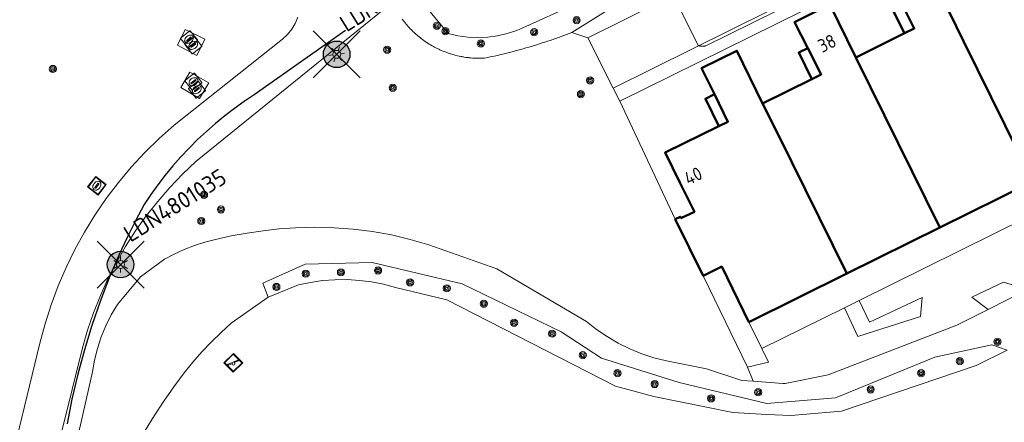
# Model space of a CAD drawing. Header units: metres. Extents: x 94279 to 96109, y 461866 to 463040.
# Tile 104 of 175: x 95241 to 95315, y 462466 to 462496. Entities that reach past the tile are written whole.
import ezdxf
from ezdxf.enums import TextEntityAlignment as Align

# ---------------------------------------------------------------- set-up
doc = ezdxf.new("R2010")
doc.units = ezdxf.units.M
doc.layers.get('0').update_dxf_attribs({"linetype": 'CONTINUOUS'})
for name, color, linetype, lineweight in [('B-WE-KL-ET_LS_OV_KABEL_EIGENNET_323-G', 10, 'CONTINUOUS', 30), ('B_BEBOUWINGSGRENS_0', 132, 'CONTINUOUS', 50), ('B_OVERBOUWLIJN_LIJN_1', 132, 'CONTINUOUS', 50), ('B_TUSSENMUUR_0', 132, 'CONTINUOUS', 50), ('G_GRENS_ALGEMEEN_0', 251, 'CONTINUOUS', 13), ('Q_BOOM_0', 251, 'CONTINUOUS', 13), ('Q_INSPECTIE_OF_RIOOLPUT_0', 251, 'CONTINUOUS', 13), ('Q_LICHTMAST_0', 251, 'CONTINUOUS', 13), ('Q_SPEELVOORZIENING_0', 251, 'CONTINUOUS', 13), ('Q_STADSVERWARMINGSPUT_0', 251, 'CONTINUOUS', 13), ('T_CULTUURGRENS_0', 251, 'CONTINUOUS', 13), ('T_HEK_LIJN_0', 251, 'CONTINUOUS', 13), ('V_WEGGRENS_0', 251, 'CONTINUOUS', 13), ('W_WATERGRENS_0', 251, 'CONTINUOUS', 13), ('Z_GBKN_HUISNUMMER_0', 251, 'CONTINUOUS', 13)]:
    doc.layers.add(name, color=color, linetype=linetype, lineweight=lineweight)
for name, color, linetype in [('B-WE-KL-ET_LS_OV_KABEL_EIGENNET_330-G', 10, 'CONTINUOUS'), ('N-WE-ARMATUUR-PRUNUS_C_OPZET_4M-G', 200, 'CONTINUOUS'), ('N-WE-LICHTMAST_VERVANGEN-G', 7, 'CONTINUOUS')]:
    doc.layers.add(name, color=color, linetype=linetype)
doc.styles.add('NLCS-ISO-M500-T25', font='NLCS-ISO.ttf', dxfattribs={"height": 1.25})
doc.styles.get("Standard").update_dxf_attribs({"font": 'isocp.shx'})

# ---------------------------------------------------------------- blocks, each defined once
blk = doc.blocks.new('Q_LICHTMAST')
for points in [[(-0.26, 0.15), (-0.52, 0.3)], [(0, 0.3), (0, 0.6)], [(0.26, 0.15), (0.52, 0.3)], [(-0.26, -0.15), (-0.52, -0.3)], [(0, -0.3), (0, -0.6)], [(0.26, -0.15), (0.52, -0.3)]]:
    blk.add_lwpolyline(points)
blk.add_circle((0, 0), 0.3)
blk = doc.blocks.new('Q_INSPECTIE_OF_RIOOLPUT')
blk.add_lwpolyline([(-0.5, 0.5), (0.5, 0.5), (0.5, -0.5), (-0.5, -0.5)], close=True)
for points in [[(-0.442, 0.464), (0.438, 0.464, -0.414214), (0.459, 0.442), (0.459, -0.437, -0.414214), (0.438, -0.459), (-0.442, -0.459, -0.414214), (-0.463, -0.437), (-0.463, 0.442), (-0.463, 0.444), (-0.463, 0.446), (-0.463, 0.448), (-0.462, 0.45), (-0.461, 0.451), (-0.46, 0.453), (-0.459, 0.455), (-0.458, 0.456), (-0.457, 0.457), (-0.456, 0.459), (-0.454, 0.46), (-0.453, 0.461), (-0.451, 0.462), (-0.449, 0.462), (-0.447, 0.463), (-0.446, 0.463), (-0.444, 0.464), (-0.442, 0.464)], [(-0.345, 0.105, 0.380426), (-0.276, -0.18)], [(-0.008, 0.266, 0.240218), (-0.345, 0.105)], [(-0.194, 0.045, 0.853344), (-0.194, -0.032)], [(0.331, 0.111, 0.240191), (-0.008, 0.266)], [(0.185, -0.032, 0.849746), (0.185, 0.045)], [(0.267, -0.176, 0.380426), (0.331, 0.111)], [(-0.276, -0.18, 0.148452), (0.012, -0.257)], [(0.012, -0.257, 0.131742), (0.267, -0.176)]]:
    blk.add_lwpolyline(points, format="xyb")
for points in [[(-0.194, 0.045), (0.185, 0.045)], [(0.185, -0.032), (-0.194, -0.032)]]:
    blk.add_lwpolyline(points)
blk = doc.blocks.new('Q_STADSVERWARMINGSPUT')
for points in [[(-0.44, 0.461), (0.44, 0.461, -0.414214), (0.461, 0.44), (0.461, -0.44, -0.414214), (0.44, -0.461), (-0.44, -0.461, -0.414214), (-0.461, -0.44), (-0.461, 0.44), (-0.461, 0.441), (-0.461, 0.443), (-0.461, 0.445), (-0.46, 0.447), (-0.459, 0.449), (-0.458, 0.45), (-0.457, 0.452), (-0.456, 0.453), (-0.455, 0.455), (-0.454, 0.456), (-0.452, 0.457), (-0.451, 0.458), (-0.449, 0.459), (-0.447, 0.46), (-0.445, 0.46), (-0.444, 0.461), (-0.442, 0.461), (-0.44, 0.461)], [(-0.44, 0.461), (0.44, 0.461, -0.414214), (0.461, 0.44), (0.461, -0.44, -0.414214), (0.44, -0.461), (-0.44, -0.461, -0.414214), (-0.461, -0.44), (-0.461, 0.44), (-0.461, 0.441), (-0.461, 0.443), (-0.461, 0.445), (-0.46, 0.447), (-0.459, 0.449), (-0.458, 0.45), (-0.457, 0.452), (-0.456, 0.453), (-0.455, 0.455), (-0.454, 0.456), (-0.452, 0.457), (-0.451, 0.458), (-0.449, 0.459), (-0.447, 0.46), (-0.445, 0.46), (-0.444, 0.461), (-0.442, 0.461), (-0.44, 0.461)], [(-0.343, 0.102, 0.380426), (-0.274, -0.183)], [(-0.006, 0.264, 0.240218), (-0.343, 0.102)], [(-0.192, 0.042, 0.853344), (-0.192, -0.035)], [(0.187, 0.042, -0.849746), (0.187, -0.035), (-0.192, -0.035, -0.853344), (-0.192, 0.042), (0.187, 0.042)], [(0.333, 0.108, 0.240191), (-0.006, 0.264)], [(0.187, -0.035, 0.849746), (0.187, 0.042)], [(0.269, -0.178, 0.380426), (0.333, 0.108)], [(-0.274, -0.183, 0.148452), (0.014, -0.26)], [(0.014, -0.26, 0.131742), (0.269, -0.178)]]:
    blk.add_lwpolyline(points, format="xyb")
blk.add_lwpolyline([(-0.006, 0.264, 0.240218), (-0.343, 0.102, 0.380426), (-0.274, -0.183, 0.148452), (0.014, -0.26, 0.131742), (0.269, -0.178, 0.380426), (0.333, 0.108, 0.240191)], format="xyb", close=True)
for points in [[(-0.192, 0.042), (0.187, 0.042)], [(0.187, -0.035), (-0.192, -0.035)]]:
    blk.add_lwpolyline(points)
blk = doc.blocks.new('Q_SPEELVOORZIENING')
blk.add_lwpolyline([(-0.5, 0.5), (0.5, 0.5), (0.5, -0.5), (-0.5, -0.5)], close=True)
for points in [[(-0.442, 0.464), (0.438, 0.464, -0.414214), (0.459, 0.442), (0.459, -0.437, -0.414214), (0.438, -0.459), (-0.442, -0.459, -0.414214), (-0.463, -0.437), (-0.463, 0.442), (-0.463, 0.444), (-0.463, 0.446), (-0.463, 0.448), (-0.462, 0.45), (-0.461, 0.451), (-0.46, 0.453), (-0.459, 0.455), (-0.458, 0.456), (-0.457, 0.457), (-0.456, 0.459), (-0.454, 0.46), (-0.453, 0.461), (-0.451, 0.462), (-0.449, 0.462), (-0.447, 0.463), (-0.446, 0.463), (-0.444, 0.464), (-0.442, 0.464)], [(-0.363, 0.198, 1.168313), (-0.386, 0.141)], [(-0.087, 0.021, 0.778987), (-0.04, -0.167)], [(-0.04, -0.167, 0.508825), (0.056, -0.036)], [(0.355, -0.156, 1.031322), (0.378, -0.1)]]:
    blk.add_lwpolyline(points, format="xyb")
for points in [[(-0.386, 0.141), (-0.087, 0.021)], [(-0.363, 0.198), (0.378, -0.1)], [(0.056, -0.036), (0.355, -0.156)]]:
    blk.add_lwpolyline(points)
blk = doc.blocks.new('Q_BOOM')
for radius in [0.27, 0.18, 0.09]:
    blk.add_circle((0, 0), radius)
blk = doc.blocks.new('LM')
at = {"linetype": 'ByBlock'}
h = blk.add_hatch(color=256, dxfattribs=at)
h.dxf.hatch_style = 1
edge = h.paths.add_edge_path()
edge.add_arc((0, 0), 1, 0, 360)
blk.add_circle((0, 0), 1, dxfattribs=at)
blk = doc.blocks.new('ACMAP_ANN_TEMPLATE_LM')
at = {"color": 0, "style": 'NLCS-ISO-M500-T25'}
blk.add_attdef('LM-NUMMER', (1.5, 1), '', height=1.25, dxfattribs=at)

msp = doc.modelspace()

# ---------------------------------------------------------------- linework, layer by layer
at = {"layer": 'B-WE-KL-ET_LS_OV_KABEL_EIGENNET_323-G', "linetype": 'Continuous'}
msp.add_lwpolyline([(95265.237, 462495.567), (95258.382, 462490.738), (95257.629, 462490.238), (95256.893, 462489.714), (95256.175, 462489.166), (95255.475, 462488.594), (95254.794, 462488), (95254.133, 462487.384), (95253.492, 462486.747), (95252.873, 462486.088), (95252.275, 462485.411), (95251.701, 462484.713), (95251.149, 462483.998), (95250.621, 462483.264), (95250.117, 462482.514), (95249.462, 462481.276), (95248.839, 462480.022), (95248.248, 462478.752), (95247.497, 462476.999), (95246.809, 462475.22), (95246.184, 462473.418), (95245.622, 462471.595), (95245.125, 462469.754), (95244.694, 462467.896), (95244.328, 462466.024)], dxfattribs=at)
at = {"layer": 'B-WE-KL-ET_LS_OV_KABEL_EIGENNET_330-G', "linetype": 'Continuous', "lineweight": 0}
msp.add_lwpolyline([(95306.541, 462501.471), (95292.309, 462494.433), (95292.283, 462494.425), (95292.256, 462494.418), (95292.229, 462494.412), (95292.202, 462494.406), (95292.175, 462494.402), (95292.147, 462494.398), (95292.12, 462494.396), (95292.092, 462494.394), (95292.065, 462494.393), (95292.037, 462494.393), (95292.009, 462494.394), (95291.982, 462494.396), (95291.954, 462494.399), (95291.927, 462494.403), (95291.9, 462494.407), (95291.873, 462494.413), (95291.846, 462494.42), (95291.819, 462494.427), (95291.793, 462494.435), (95291.767, 462494.444), (95291.741, 462494.455), (95289.911, 462498.156)], dxfattribs=at)
at = {"layer": 'B_BEBOUWINGSGRENS_0'}
for p, q in [((95300.271, 462491.933), (95296.574, 462490.105)), ((95309.891, 462480.776), (95316.881, 462484.235)), ((95290.003, 462481.402), (95292.097, 462477.15)), ((95302.9, 462477.318), (95309.891, 462480.776)), ((95295.529, 462473.671), (95302.9, 462477.318))]:
    msp.add_line(p, q, dxfattribs=at)
for points in [[(95310.556, 462497.019), (95308.634, 462500.984), (95305.978, 462499.67), (95306.963, 462497.719), (95307.962, 462495.739), (95307.221, 462495.372), (95303.566, 462493.561)], [(95303.566, 462493.561), (95301.632, 462497.519), (95298.973, 462496.208), (95299.964, 462494.259), (95300.971, 462492.279), (95300.271, 462491.933)], [(95296.574, 462490.105), (95294.647, 462494.059), (95291.986, 462492.75), (95292.951, 462490.792), (95293.968, 462488.729), (95293.292, 462488.397), (95289.242, 462486.403), (95290.356, 462484.164), (95291.448, 462481.969), (95290.437, 462481.493), (95290.389, 462481.592), (95290.003, 462481.402)], [(95292.097, 462477.15), (95293.498, 462477.847), (95295.529, 462473.671)]]:
    msp.add_lwpolyline(points, dxfattribs=at)
at = {"layer": 'B_OVERBOUWLIJN_LIJN_1'}
for points in [[(95307.221, 462495.372), (95306.237, 462497.361), (95306.963, 462497.719)], [(95300.271, 462491.933), (95299.287, 462493.924), (95299.964, 462494.259)], [(95293.292, 462488.397), (95292.274, 462490.457), (95292.951, 462490.792)]]:
    msp.add_lwpolyline(points, dxfattribs=at)
at = {"layer": 'B_TUSSENMUUR_0'}
for points in [[(95316.881, 462484.235), (95311.664, 462494.779), (95310.556, 462497.019)], [(95303.566, 462493.561), (95304.675, 462491.32), (95309.891, 462480.776)], [(95302.9, 462477.318), (95297.682, 462487.865), (95296.574, 462490.105)]]:
    msp.add_lwpolyline(points, dxfattribs=at)
at = {"layer": 'G_GRENS_ALGEMEEN_0'}
for p, q in [((95290.003, 462481.402), (95285.835, 462490.26)), ((95324.942, 462485.764), (95303.834, 462475.309)), ((95295.435, 462470.299), (95292.097, 462477.15)), ((95302.714, 462474.754), (95296.525, 462471.688)), ((95303.834, 462475.309), (95302.714, 462474.754)), ((95295.529, 462473.671), (95296.525, 462471.688)), ((95296.525, 462471.688), (95297.004, 462470.656))]:
    msp.add_line(p, q, dxfattribs=at)
at = {"layer": 'N-WE-LICHTMAST_VERVANGEN-G', "flags": 128}
for points in [[(95262.809, 462492.02), (95266.345, 462495.556)], [(95266.345, 462492.02), (95262.809, 462495.556)], [(95246.578, 462476.227), (95250.114, 462479.763)], [(95250.114, 462476.227), (95246.578, 462479.763)]]:
    msp.add_lwpolyline(points, dxfattribs=at)
at = {"layer": 'T_CULTUURGRENS_0'}
for p, q in [((95282.231, 462495.417), (95283.443, 462495.036)), ((95316.459, 462476.118), (95313.503, 462474.63)), ((95297.004, 462470.656), (95295.435, 462470.299)), ((95295.435, 462470.299), (95295.871, 462469.236))]:
    msp.add_line(p, q, dxfattribs=at)
for points in [[(95282.231, 462495.417), (95338.998, 462530.824), (95344.473, 462534.238), (95344.473, 462534.238)], [(95269.506, 462496.426), (95269.544, 462496.374), (95269.582, 462496.323), (95269.622, 462496.272), (95269.661, 462496.222), (95269.701, 462496.171), (95269.742, 462496.121), (95269.783, 462496.072), (95269.824, 462496.023), (95269.866, 462495.974), (95269.908, 462495.925), (95269.951, 462495.877), (95269.994, 462495.83), (95270.037, 462495.782), (95270.081, 462495.736), (95270.126, 462495.689), (95270.171, 462495.643), (95270.216, 462495.597), (95270.261, 462495.552), (95270.307, 462495.507), (95270.401, 462495.419), (95270.496, 462495.332), (95270.544, 462495.289), (95270.592, 462495.247), (95270.641, 462495.205), (95270.69, 462495.163), (95270.739, 462495.122), (95270.789, 462495.082), (95270.839, 462495.042), (95270.89, 462495.002), (95270.941, 462494.963), (95270.992, 462494.924), (95271.044, 462494.886), (95271.096, 462494.848), (95271.148, 462494.81)], [(95275.051, 462493.494), (95275.115, 462493.492), (95275.179, 462493.491), (95275.308, 462493.49), (95275.436, 462493.491), (95275.5, 462493.493), (95275.565, 462493.495), (95275.629, 462493.498), (95275.693, 462493.501), (95275.902, 462493.545), (95276.11, 462493.589), (95276.318, 462493.635), (95276.526, 462493.682), (95276.734, 462493.73), (95276.941, 462493.779), (95277.148, 462493.829), (95277.355, 462493.88), (95277.562, 462493.932), (95277.768, 462493.985), (95277.872, 462494.012), (95277.975, 462494.039), (95278.078, 462494.067), (95278.18, 462494.095), (95278.386, 462494.151), (95278.591, 462494.208), (95278.796, 462494.267), (95279.001, 462494.326), (95279.205, 462494.386), (95279.409, 462494.448), (95279.613, 462494.51), (95279.817, 462494.574), (95280.02, 462494.639), (95280.223, 462494.704), (95280.425, 462494.771), (95280.627, 462494.839), (95280.728, 462494.873), (95280.829, 462494.907), (95280.93, 462494.942), (95281.03, 462494.977), (95281.231, 462495.048), (95281.432, 462495.12), (95281.632, 462495.192), (95281.832, 462495.266), (95282.032, 462495.341), (95282.231, 462495.417)], [(95271.148, 462494.81), (95271.2, 462494.774), (95271.253, 462494.737), (95271.307, 462494.701), (95271.414, 462494.631), (95271.523, 462494.562), (95271.633, 462494.496), (95271.744, 462494.431), (95271.8, 462494.399), (95271.856, 462494.368), (95271.913, 462494.338), (95271.97, 462494.308), (95272.027, 462494.278), (95272.084, 462494.249), (95272.142, 462494.221), (95272.199, 462494.193), (95272.258, 462494.165), (95272.316, 462494.138), (95272.375, 462494.112), (95272.433, 462494.086), (95272.552, 462494.036), (95272.671, 462493.988), (95272.731, 462493.965), (95272.791, 462493.942), (95272.851, 462493.92), (95272.912, 462493.898), (95272.972, 462493.877), (95273.033, 462493.856), (95273.094, 462493.836), (95273.156, 462493.817), (95273.279, 462493.78), (95273.402, 462493.745), (95273.527, 462493.712), (95273.651, 462493.681), (95273.777, 462493.653), (95273.903, 462493.627), (95273.966, 462493.615), (95274.029, 462493.603), (95274.092, 462493.592), (95274.156, 462493.581), (95274.283, 462493.562), (95274.41, 462493.545), (95274.474, 462493.538), (95274.538, 462493.53), (95274.602, 462493.524), (95274.666, 462493.518), (95274.794, 462493.508), (95274.922, 462493.5), (95274.986, 462493.497), (95275.051, 462493.494)], [(95295.871, 462469.236), (95294.999, 462469.301), (95292.361, 462470.167), (95289.342, 462470.759), (95288.406, 462471), (95287.489, 462471.305), (95286.595, 462471.672), (95285.728, 462472.099), (95284.892, 462472.585), (95284.092, 462473.127), (95283.331, 462473.723), (95276.619, 462477.671), (95271.503, 462479.485), (95270.108, 462479.888), (95268.695, 462480.219), (95267.266, 462480.476), (95265.825, 462480.659), (95264.378, 462480.768), (95262.926, 462480.802), (95261.475, 462480.761), (95260.264, 462480.673), (95259.057, 462480.541), (95257.856, 462480.366), (95256.662, 462480.147), (95255.476, 462479.886), (95254.679, 462479.673), (95253.895, 462479.418), (95253.126, 462479.12), (95252.373, 462478.783), (95251.64, 462478.405), (95249.83, 462477.069), (95248.116, 462474.992), (95247.648, 462474.215), (95247.239, 462473.405), (95246.892, 462472.566), (95246.608, 462471.705), (95246.389, 462470.824), (95246.236, 462469.93), (95243.164, 462456.358)], [(95259.422, 462475.548), (95259.032, 462476.595), (95262.203, 462478.025), (95267.24, 462478.165), (95274.001, 462476.548), (95281.447, 462472.942), (95284.462, 462470.968), (95290.291, 462469.134), (95296.898, 462467.564), (95302.043, 462467.999), (95309.519, 462471.046), (95313.778, 462471.978), (95314.933, 462471.572)], [(95313.503, 462474.63), (95312.282, 462475.557), (95314.676, 462476.677), (95316.459, 462476.118)], [(95303.834, 462475.309), (95304.596, 462473.677), (95308.56, 462475.526), (95308.435, 462474.096), (95303.725, 462472.589), (95302.714, 462474.754)], [(95313.503, 462474.63), (95311.157, 462473.453), (95301.486, 462469.716), (95298.268, 462469.059), (95298.082, 462469.073), (95295.871, 462469.236)]]:
    msp.add_lwpolyline(points, dxfattribs=at)
at = {"layer": 'T_HEK_LIJN_0'}
for points in [[(95253.188, 462495.641), (95252.629, 462494.476), (95254.066, 462493.7), (95254.666, 462494.916), (95253.188, 462495.641)], [(95252.873, 462491.291), (95254.277, 462490.476), (95254.982, 462491.649), (95253.557, 462492.444), (95252.873, 462491.291)]]:
    msp.add_lwpolyline(points, dxfattribs=at)
at = {"layer": 'V_WEGGRENS_0'}
for p, q in [((95315.408, 462504.897), (95285.835, 462490.26)), ((95285.343, 462491.242), (95283.443, 462495.036)), ((95285.835, 462490.26), (95285.343, 462491.242))]:
    msp.add_line(p, q, dxfattribs=at)
for points in [[(95283.443, 462495.036), (95311.225, 462508.826), (95311.778, 462510.581), (95337.281, 462528.62), (95341.305, 462531.173)], [(95343.432, 462527.739), (95316.062, 462508.433), (95314.693, 462505.828), (95285.343, 462491.242)], [(95268.729, 462497.665), (95254.009, 462485.731), (95253.001, 462484.781), (95252.041, 462483.783), (95251.13, 462482.739), (95250.271, 462481.653), (95249.467, 462480.525), (95248.718, 462479.36), (95248.027, 462478.16), (95247.395, 462476.927), (95246.825, 462475.665), (95246.316, 462474.377), (95245.871, 462473.066), (95245.49, 462471.734), (95243.176, 462462.462)], [(95239.395, 462460.214), (95242.289, 462472.1), (95242.674, 462473.552), (95243.13, 462474.984), (95243.655, 462476.392), (95244.248, 462477.773), (95244.908, 462479.123), (95245.633, 462480.44), (95246.421, 462481.719), (95247.271, 462482.958), (95248.18, 462484.155), (95249.146, 462485.306), (95250.168, 462486.408), (95251.242, 462487.459), (95252.366, 462488.456), (95260.516, 462494.92), (95260.882, 462495.272), (95261.196, 462495.67), (95261.453, 462496.108), (95261.648, 462496.576)]]:
    msp.add_lwpolyline(points, dxfattribs=at)
at = {"layer": 'W_WATERGRENS_0'}
for points in [[(95343.585, 462535.627), (95339.946, 462533.363), (95335.947, 462530.866), (95282.215, 462497.428), (95278.791, 462495.873), (95278.104, 462495.577), (95277.393, 462495.345), (95276.663, 462495.178), (95275.922, 462495.078), (95275.174, 462495.046), (95274.427, 462495.081), (95273.686, 462495.184), (95272.957, 462495.354), (95270.498, 462498.344)], [(95259.422, 462475.548), (95261.699, 462476.464), (95262.602, 462476.658), (95263.516, 462476.791), (95264.437, 462476.861), (95265.361, 462476.868), (95266.283, 462476.812), (95267.199, 462476.694), (95268.104, 462476.514), (95268.996, 462476.273), (95272.859, 462475.352), (95285.509, 462468.877), (95288.391, 462468.1), (95294.346, 462466.876), (95296.892, 462466.744), (95298.697, 462466.651), (95302.485, 462466.99), (95312.614, 462470.417), (95314.933, 462471.572)], [(95240.824, 462440.079), (95242.902, 462442.912), (95244.396, 462445.453), (95245.583, 462449.145), (95246.858, 462457.11), (95247.146, 462458.375), (95247.498, 462459.623), (95247.913, 462460.851), (95248.391, 462462.057), (95248.93, 462463.236), (95249.528, 462464.387), (95250.181, 462465.525), (95250.868, 462466.642), (95251.59, 462467.738), (95252.345, 462468.811), (95253.132, 462469.86), (95253.777, 462470.659), (95254.452, 462471.433), (95255.158, 462472.179), (95255.892, 462472.897), (95256.654, 462473.585), (95259.422, 462475.548)]]:
    msp.add_lwpolyline(points, dxfattribs=at)

# ---------------------------------------------------------------- block references
at = {"rotation": 31.92}
for p, values in [((95264.577, 462493.788), {'LM-NUMMER': 'LDN4801034'}), ((95248.346, 462477.995), {'LM-NUMMER': 'LDN4801035'})]:
    msp.add_blockref('ACMAP_ANN_TEMPLATE_LM', p, dxfattribs=at).add_auto_attribs(values)
at = {"layer": 'N-WE-ARMATUUR-PRUNUS_C_OPZET_4M-G'}
for p in [(95264.577, 462493.788), (95248.346, 462477.995)]:
    msp.add_blockref('LM', p, dxfattribs=at)
at = {"layer": 'Q_BOOM_0'}
for p, rotation in [((95272.093, 462495.925), 129.4341533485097), ((95282.605, 462496.36), 31.95282336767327), ((95272.755, 462495.528), 129.4341533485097), ((95279.418, 462495.449), 24.4250407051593), ((95275.399, 462494.603), 2.449662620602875), ((95268.373, 462494.134), 133.7269699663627), ((95243.262, 462492.69), 68.65991248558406), ((95268.786, 462491.279), 145.0805980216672), ((95283.612, 462491.83), 116.6012837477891), ((95282.924, 462490.797), 116.6012837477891), ((95254.613, 462483.23), 43.30327694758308), ((95255.886, 462482.129), 12.41110486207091), ((95254.407, 462481.269), 14.96273367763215), ((95262.25, 462477.313), 24.2735578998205), ((95264.899, 462477.416), 0.4340506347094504), ((95267.685, 462477.554), 166.549468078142), ((95270.093, 462476.659), 166.5901253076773), ((95260.049, 462476.315), 21.9141195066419), ((95272.845, 462476.212), 166.549468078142), ((95275.631, 462475.043), 154.1597027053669), ((95277.902, 462473.632), 152.8940133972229), ((95280.757, 462472.807), 154.1597027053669), ((95314.216, 462472.196), 160.632652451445), ((95283.062, 462471.19), 146.7861736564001), ((95311.392, 462470.746), 12.34350044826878), ((95285.676, 462469.848), 162.5346661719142), ((95308.48, 462469.837), 22.17437899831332), ((95288.462, 462469.023), 162.5346661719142), ((95296.241, 462468.405), 166.6329067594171), ((95304.688, 462468.61), 22.17437899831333), ((95292.709, 462467.948), 166.6329067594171)]:
    msp.add_blockref('Q_BOOM', p, dxfattribs=dict(at, rotation=rotation))
at = {"layer": 'Q_INSPECTIE_OF_RIOOLPUT_0', "rotation": 52.7870179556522}
msp.add_blockref('Q_INSPECTIE_OF_RIOOLPUT', (95246.57, 462483.92), dxfattribs=at)
at = {"layer": 'Q_LICHTMAST_0'}
for p, rotation in [((95264.577, 462493.788), 39.03284697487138), ((95248.346, 462477.995), 60.06522833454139)]:
    msp.add_blockref('Q_LICHTMAST', p, dxfattribs=dict(at, rotation=rotation))
at = {"layer": 'Q_SPEELVOORZIENING_0', "rotation": 44.36866709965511}
msp.add_blockref('Q_SPEELVOORZIENING', (95256.816, 462470.619), dxfattribs=at)
at = {"layer": 'Q_STADSVERWARMINGSPUT_0', "rotation": 38.41894821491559}
for p in [(95253.487, 462494.924), (95253.804, 462494.465), (95253.817, 462491.732), (95254.08, 462491.141)]:
    msp.add_blockref('Q_STADSVERWARMINGSPUT', p, dxfattribs=at)

# ---------------------------------------------------------------- texts
at = {"layer": 'Z_GBKN_HUISNUMMER_0'}
for s, p in [('38', (95301.408, 462494.621)), ('40', (95291.358, 462484.657))]:
    msp.add_text(s, height=1, rotation=26.2, dxfattribs=at).set_placement(p, align=Align.MIDDLE)

doc.saveas('drawing.dxf')
